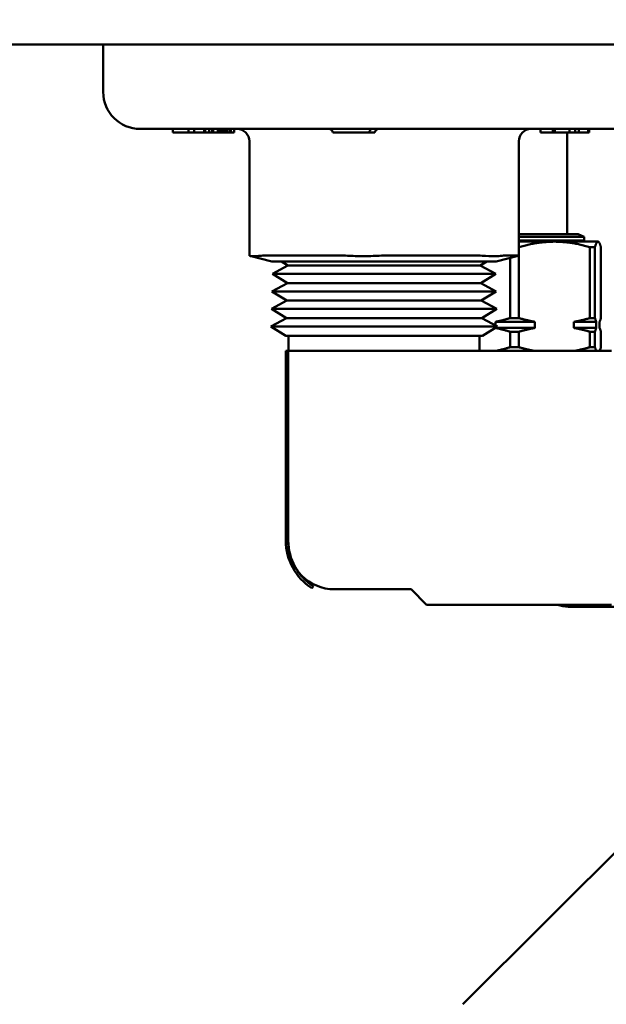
# Model space of a CAD drawing. Header units: inches. Extents: x 0.1 to 33.9, y 0.6 to 21.4.
# Tile 3 of 39: x 7 to 9.4, y 3.6 to 7.6. Entities that reach past the tile are written whole.
import ezdxf

# ---------------------------------------------------------------- set-up
doc = ezdxf.new("R2010")
doc.units = ezdxf.units.IN
doc.header["$MEASUREMENT"] = 0
doc.layers.add('Dimension (ANSI)', color=7, linetype='Continuous', lineweight=25)
doc.layers.add('Visible (ANSI)', color=7, linetype='Continuous', lineweight=50)
doc.styles.add('Note Text (ANSI)', font='tahoma.ttf')
doc.dimstyles.new('Default (ANSI)', dxfattribs={"dimtxt": 0.12, "dimasz": 0.098425, "dimexe": 0.125, "dimexo": 0.0625, "dimgap": 0.031496, "dimtad": 0, "dimtih": 1, "dimtoh": 1, "dimrnd": 1e-08, "dimzin": 4, "dimdsep": 46, "dimtxsty": 'Note Text (ANSI)', "dimcen": 0.09, "dimdle": 0.393701, "dimclrd": 256, "dimclre": 256, "dimclrt": 256, "dimadec": 0, "dimazin": 1, "dimtfac": 1, "dimtofl": 0, "dimtmove": 0, "dimatfit": 3, "dimfxl": 1, "dimtolj": 1, "dimtzin": 4, "dimlwd": -1, "dimlwe": -1, "dimarcsym": 0})

# ---------------------------------------------------------------- blocks, each defined once
blk = doc.blocks.new('*D6')
at = {"layer": 'Defpoints', "color": 0, "transparency": 16777216}
for p in [(4.8495, 11.6968), (8.9429, 11.6968), (10.6043, 2.4465)]:
    blk.add_point(p, dxfattribs=at)
at = {"layer": 'Dimension (ANSI)', "transparency": 16777216}
for p, q in [((8.8804, 11.6968), (4.7245, 11.6968)), ((4.8495, 11.5984), (4.8495, 7.1825)), ((4.8495, 2.545), (4.8495, 6.9609)), ((10.5418, 2.4465), (4.7245, 2.4465))]:
    blk.add_line(p, q, dxfattribs=at)
for points in [[(4.8331, 11.5984), (4.8659, 11.5984), (4.8495, 11.6968)], [(4.8331, 2.545), (4.8659, 2.545), (4.8495, 2.4465)]]:
    blk.add_solid(points, dxfattribs=at)
at = {"layer": 'Dimension (ANSI)', "transparency": 16777216, "insert": (4.6349, 7.151), "char_height": 0.12, "attachment_point": 1, "style": 'Note Text (ANSI)'}
blk.add_mtext('\\A1;(9.25)', dxfattribs=at)
blk = doc.blocks.new('*D7')
at = {"layer": 'Defpoints', "color": 0, "transparency": 16777216}
for p in [(9.1025, 11.6968), (19.1619, 11.6968), (17.8233, 4.6641)]:
    blk.add_point(p, dxfattribs=at)
at = {"layer": 'Dimension (ANSI)', "transparency": 16777216}
for p, q in [((9.165, 11.6968), (19.2869, 11.6968)), ((19.1619, 11.5984), (19.1619, 8.2913)), ((19.1619, 4.7625), (19.1619, 8.0697)), ((17.8858, 4.6641), (19.2869, 4.6641))]:
    blk.add_line(p, q, dxfattribs=at)
for points in [[(19.1455, 11.5984), (19.1783, 11.5984), (19.1619, 11.6968)], [(19.1455, 4.7625), (19.1783, 4.7625), (19.1619, 4.6641)]]:
    blk.add_solid(points, dxfattribs=at)
at = {"layer": 'Dimension (ANSI)', "transparency": 16777216, "insert": (18.9472, 8.2598), "char_height": 0.12, "attachment_point": 1, "style": 'Note Text (ANSI)'}
blk.add_mtext('\\A1;(7.03)', dxfattribs=at)
blk = doc.blocks.new('*D10')
at = {"layer": 'Defpoints', "color": 0, "transparency": 16777216}
for p in [(6.1316, 7.4681), (17.4372, 4.6641), (6.1316, 1.672)]:
    blk.add_point(p, dxfattribs=at)
at = {"layer": 'Dimension (ANSI)', "transparency": 16777216}
for p, q in [((6.1316, 7.4056), (6.1316, 1.547)), ((17.4372, 4.6016), (17.4372, 1.547)), ((6.23, 1.672), (11.4932, 1.672)), ((17.3388, 1.672), (12.0756, 1.672))]:
    blk.add_line(p, q, dxfattribs=at)
for points in [[(6.23, 1.6884), (6.23, 1.6556), (6.1316, 1.672)], [(17.3388, 1.6884), (17.3388, 1.6556), (17.4372, 1.672)]]:
    blk.add_solid(points, dxfattribs=at)
at = {"layer": 'Dimension (ANSI)', "transparency": 16777216, "insert": (11.5247, 1.7513), "char_height": 0.12, "attachment_point": 1, "style": 'Note Text (ANSI)'}
blk.add_mtext('\\A1;(11.31)', dxfattribs=at)

msp = doc.modelspace()

# ---------------------------------------------------------------- linework, layer by layer
at = {"layer": 'Visible (ANSI)'}
for p, q in [((8.119, 7.4681), (6.3513, 7.4681)), ((7.3699, 7.2751), (7.3699, 7.4681)), ((9.1797, 7.4681), (8.119, 7.4681)), ((13.0688, 7.4681), (9.1797, 7.4681)), ((9.4959, 7.1251), (7.5199, 7.1251)), ((7.6516, 7.1251), (7.6516, 7.1101)), ((7.6559, 7.1101), (7.6516, 7.1101)), ((7.6845, 7.1101), (7.6559, 7.1101)), ((7.7156, 7.1101), (7.6845, 7.1101)), ((7.7156, 7.1251), (7.7156, 7.1101)), ((7.7285, 7.1101), (7.7156, 7.1101)), ((7.7359, 7.1101), (7.7285, 7.1101)), ((7.7384, 7.1101), (7.7359, 7.1101)), ((7.7384, 7.1251), (7.7384, 7.1101)), ((7.7788, 7.1101), (7.7384, 7.1101)), ((7.7788, 7.1251), (7.7788, 7.1101)), ((7.7835, 7.1101), (7.7788, 7.1101)), ((7.7835, 7.1251), (7.7835, 7.1101)), ((7.798, 7.1101), (7.7835, 7.1101)), ((7.7989, 7.1101), (7.798, 7.1101)), ((7.7989, 7.1251), (7.7989, 7.1101)), ((7.8108, 7.1101), (7.7989, 7.1101)), ((7.8108, 7.1251), (7.8108, 7.1101)), ((7.8155, 7.1101), (7.8108, 7.1101)), ((7.8155, 7.1251), (7.8155, 7.1101)), ((7.8335, 7.1101), (7.8155, 7.1101)), ((7.8345, 7.1101), (7.8335, 7.1101)), ((7.8345, 7.1251), (7.8345, 7.1101)), ((7.8403, 7.1101), (7.8345, 7.1101)), ((7.8403, 7.1251), (7.8403, 7.1101)), ((7.846, 7.1101), (7.8403, 7.1101)), ((7.846, 7.1251), (7.846, 7.1101)), ((7.8529, 7.1101), (7.846, 7.1101)), ((7.8529, 7.1251), (7.8529, 7.1101)), ((7.8575, 7.1101), (7.8529, 7.1101)), ((7.8575, 7.1251), (7.8575, 7.1101)), ((7.8607, 7.1101), (7.8575, 7.1101)), ((7.8607, 7.1251), (7.8607, 7.1101)), ((7.8707, 7.1101), (7.8607, 7.1101)), ((7.8707, 7.1251), (7.8707, 7.1101)), ((7.8822, 7.1101), (7.8707, 7.1101)), ((7.8822, 7.1251), (7.8822, 7.1101)), ((7.8869, 7.1101), (7.8822, 7.1101)), ((7.8869, 7.1251), (7.8869, 7.1101)), ((7.8996, 7.1101), (7.8869, 7.1101)), ((7.901, 7.1101), (7.8996, 7.1101)), ((7.901, 7.1251), (7.901, 7.1101)), ((8.448, 7.1101), (8.2997, 7.1101)), ((8.4705, 7.1101), (8.448, 7.1101)), ((9.1419, 7.1251), (9.1419, 7.1101)), ((9.1915, 7.1101), (9.1419, 7.1101)), ((9.1915, 7.1251), (9.1915, 7.1101)), ((9.1941, 7.1101), (9.1915, 7.1101)), ((9.1941, 7.1251), (9.1941, 7.1101)), ((9.1968, 7.1101), (9.1941, 7.1101)), ((9.1968, 7.1251), (9.1968, 7.1101)), ((9.1994, 7.1101), (9.1968, 7.1101)), ((9.1994, 7.1251), (9.1994, 7.1101)), ((9.2422, 7.1101), (9.1994, 7.1101)), ((9.2593, 7.1101), (9.2422, 7.1101)), ((9.2504, 7.1101), (9.2504, 6.6981)), ((9.2593, 7.1251), (9.2593, 7.1101)), ((9.2827, 7.1101), (9.2593, 7.1101)), ((9.2827, 7.1251), (9.2827, 7.1101)), ((9.2964, 7.1101), (9.2827, 7.1101)), ((9.2964, 7.1251), (9.2964, 7.1101)), ((9.3349, 7.1101), (9.2964, 7.1101)), ((9.3349, 7.1251), (9.3349, 7.1101)), ((9.3385, 7.1101), (9.3349, 7.1101)), ((9.3385, 7.1251), (9.3385, 7.1101)), ((7.9623, 7.0751), (7.9623, 6.6116)), ((9.0536, 7.0751), (9.0536, 6.6116)), ((9.294, 6.6981), (9.0536, 6.6981)), ((9.3181, 6.6881), (9.0536, 6.6881)), ((9.3181, 6.6731), (9.0536, 6.6731)), ((9.1981, 6.6681), (9.0536, 6.6681)), ((9.3745, 6.6681), (9.1981, 6.6681)), ((9.294, 6.6981), (9.3181, 6.6881)), ((9.294, 6.6681), (9.294, 6.6731)), ((9.3181, 6.6731), (9.3181, 6.6881)), ((9.3754, 6.6681), (9.3745, 6.6681)), ((9.3754, 6.6681), (9.3763, 6.6676)), ((9.0543, 6.646), (9.0536, 6.646)), ((9.0543, 6.646), (9.0543, 6.3583)), ((9.3623, 6.646), (9.3419, 6.646)), ((9.3419, 6.3583), (9.3419, 6.646)), ((9.3623, 6.646), (9.3623, 6.3583)), ((9.3866, 6.3583), (9.3866, 6.646)), ((8.0534, 6.5881), (7.9646, 6.6102)), ((8.3276, 6.6122), (8.0375, 6.6122)), ((8.1024, 6.5881), (8.0534, 6.5881)), ((8.1185, 6.5718), (8.0922, 6.5881)), ((8.1024, 6.5881), (8.375, 6.5881)), ((8.503, 6.5881), (8.375, 6.5881)), ((8.503, 6.5881), (8.8277, 6.5881)), ((8.871, 6.6122), (8.5254, 6.6122)), ((8.9085, 6.5881), (8.8277, 6.5881)), ((8.8973, 6.5718), (8.9236, 6.5881)), ((8.9085, 6.5881), (8.9607, 6.5881)), ((8.9624, 6.5881), (8.9607, 6.5881)), ((8.9624, 6.5881), (9.0513, 6.6102)), ((9.0513, 6.6122), (8.9958, 6.6122)), ((9.0182, 6.3583), (9.0182, 6.602)), ((8.1185, 6.5718), (8.0556, 6.538)), ((8.1185, 6.5718), (8.8973, 6.5718)), ((8.8973, 6.5718), (8.9602, 6.538)), ((8.0556, 6.538), (8.9602, 6.538)), ((8.1164, 6.5004), (8.0556, 6.538)), ((8.8995, 6.5004), (8.9602, 6.538)), ((8.1164, 6.5004), (8.0534, 6.4666)), ((8.1164, 6.5004), (8.8995, 6.5004)), ((8.8995, 6.5004), (8.9624, 6.4666)), ((8.1142, 6.429), (8.0513, 6.3951)), ((8.0534, 6.4666), (8.9624, 6.4666)), ((8.1142, 6.429), (8.0534, 6.4666)), ((8.1142, 6.429), (8.9017, 6.429)), ((8.9017, 6.429), (8.9624, 6.4666)), ((8.9017, 6.429), (8.9646, 6.3951)), ((8.0513, 6.3951), (8.9646, 6.3951)), ((8.112, 6.3575), (8.0513, 6.3951)), ((8.9039, 6.3575), (8.9646, 6.3951)), ((8.112, 6.3575), (8.0491, 6.3237)), ((8.112, 6.3575), (8.9039, 6.3575)), ((8.9039, 6.3575), (8.9668, 6.3237)), ((9.0543, 6.3583), (9.0182, 6.3583)), ((9.3623, 6.3583), (9.3419, 6.3583)), ((8.0491, 6.3237), (8.9668, 6.3237)), ((8.1098, 6.2861), (8.0491, 6.3237)), ((8.9061, 6.2861), (8.9668, 6.3237)), ((8.959, 6.3279), (8.959, 6.3431)), ((9.119, 6.3431), (8.959, 6.3431)), ((8.959, 6.3181), (8.959, 6.3188)), ((9.119, 6.3181), (8.959, 6.3181)), ((9.119, 6.3431), (9.119, 6.3181)), ((9.3678, 6.3431), (9.2772, 6.3431)), ((9.2772, 6.3181), (9.2772, 6.3431)), ((9.3678, 6.3181), (9.2772, 6.3181)), ((9.3678, 6.3431), (9.3678, 6.3181)), ((9.3811, 6.3181), (9.3811, 6.3431)), ((8.1098, 6.2861), (8.9061, 6.2861)), ((8.1209, 6.2861), (8.1209, 6.2261)), ((8.8949, 6.2861), (8.8949, 6.2261)), ((9.0182, 6.2402), (9.0182, 6.3029)), ((9.0543, 6.3029), (9.0182, 6.3029)), ((9.0543, 6.3029), (9.0543, 6.2402)), ((9.3623, 6.3029), (9.3419, 6.3029)), ((9.3419, 6.2402), (9.3419, 6.3029)), ((9.3623, 6.3029), (9.3623, 6.2402)), ((9.3866, 6.2402), (9.3866, 6.3029)), ((9.0543, 6.2402), (9.0182, 6.2402)), ((9.3623, 6.2402), (9.3419, 6.2402)), ((8.1199, 6.2261), (8.1099, 6.2261)), ((8.1099, 5.4561), (8.1099, 6.2261)), ((8.1199, 6.2261), (9.4299, 6.2261)), ((8.1199, 5.4461), (8.1199, 6.2261)), ((8.1199, 5.4561), (8.1199, 6.2261)), ((8.2148, 5.2631), (8.2215, 5.2707)), ((8.6174, 5.2586), (8.3074, 5.2586)), ((8.6799, 5.1961), (8.6174, 5.2586)), ((9.4299, 5.1961), (8.6799, 5.1961)), ((9.2542, 5.1881), (9.6655, 5.1881)), ((9.5084, 4.2567), (8.8275, 3.5759))]:
    msp.add_line(p, q, dxfattribs=at)
for centre, radius, start, end in [((7.5199, 7.2751), 0.15, 180, 270), ((7.9123, 7.0751), 0.05, 0, 90), ((9.1036, 7.0751), 0.05, 90, 180), ((8.3399, 5.4561), 0.23, 180, 237.0283), ((8.3399, 5.4561), 0.22, 180, 237.4213), ((8.3074, 5.4461), 0.1875, 180, 270)]:
    msp.add_arc(centre, radius, start, end, dxfattribs=at)
for centre, major_axis, ratio, start_param, end_param in [((8.2826, 7.1101), (0.0171, 0), 0.878482, 0, 1.570796), ((8.4606, 7.1101), (0, 0.015), 0.839172, 0, 1.570796), ((8.4875, 7.1101), (-0.0171, 0), 0.878482, 4.712389, 6.283185), ((8.1623, 6.5586), (-0.2, 0.0531), 0.037447, 0.009936, 0.053942), ((8.1623, 6.5586), (0.1999, -0.0349), 0.203461, 2.280049, 2.474196), ((8.4524, 6.5586), (0.1999, -0.0349), 0.203461, 2.085901, 2.280049), ((8.4524, 6.5586), (0.1999, 0.0208), 0.246965, 1.171616, 1.365764), ((8.798, 6.5586), (0.1999, 0.0208), 0.246965, 0.977469, 1.171616), ((8.798, 6.5586), (0.2, 0.0531), 0.037447, 0.140205, 0.334353), ((8.8536, 6.5586), (0.2, 0.0531), 0.037447, 6.229243, 6.423391), ((9.2542, 5.5781), (0, -0.39), 0.56433, 6.08029, 6.283185)]:
    msp.add_ellipse(centre, major_axis=major_axis, ratio=ratio, start_param=start_param, end_param=end_param, dxfattribs=at)
for points, weights in [([(9.1981, 6.6681), (9.1304, 6.6681), (9.0543, 6.646)], [2.35618214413, 2.35618214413, 2.2199854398]), ([(9.3419, 6.646), (9.2658, 6.6681), (9.1981, 6.6681)], [2.2199854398, 2.35618214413, 2.35618214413]), ([(9.3745, 6.6681), (9.3688, 6.6681), (9.3623, 6.646)], [2.35618214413, 2.35618214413, 2.2199854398]), ([(9.3866, 6.646), (9.3802, 6.6681), (9.3745, 6.6681)], [2.2199854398, 2.35618214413, 2.35618214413]), ([(8.959, 6.3431), (8.9874, 6.3485), (9.0182, 6.3583)], [1.99061588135, 1.96191620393, 1.91181894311]), ([(9.0543, 6.3583), (9.0879, 6.3485), (9.119, 6.3431)], [1.91181894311, 1.96191620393, 1.99061588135]), ([(9.2772, 6.3431), (9.3083, 6.3485), (9.3419, 6.3583)], [1.99061588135, 1.96191620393, 1.91181894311]), ([(9.3623, 6.3583), (9.3652, 6.3485), (9.3678, 6.3431)], [1.91181894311, 1.96191620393, 1.99061588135]), ([(9.3811, 6.3431), (9.3837, 6.3485), (9.3866, 6.3583)], [1.99061588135, 1.96191620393, 1.91181894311]), ([(9.0182, 6.3029), (8.9874, 6.3127), (8.959, 6.3181)], [1.32432364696, 1.35902619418, 1.37890656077]), ([(9.119, 6.3181), (9.0879, 6.3127), (9.0543, 6.3029)], [1.37890656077, 1.35902619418, 1.32432364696]), ([(9.3419, 6.3029), (9.3083, 6.3127), (9.2772, 6.3181)], [1.32432364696, 1.35902619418, 1.37890656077]), ([(9.3678, 6.3181), (9.3652, 6.3127), (9.3623, 6.3029)], [1.37890656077, 1.35902619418, 1.32432364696]), ([(9.3866, 6.3029), (9.3837, 6.3127), (9.3811, 6.3181)], [1.32432364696, 1.35902619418, 1.37890656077]), ([(8.9642, 6.2261), (8.9902, 6.2313), (9.0182, 6.2402)], [2.30507798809, 2.27275422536, 2.2199854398]), ([(9.0543, 6.2402), (9.0849, 6.2313), (9.1133, 6.2261)], [2.2199854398, 2.27275422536, 2.30507798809]), ([(9.2829, 6.2261), (9.3113, 6.2313), (9.3419, 6.2402)], [2.30507798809, 2.27275422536, 2.2199854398]), ([(9.3623, 6.2402), (9.3649, 6.2313), (9.3673, 6.2261)], [2.2199854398, 2.27275422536, 2.30507798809]), ([(9.3816, 6.2261), (9.384, 6.2313), (9.3866, 6.2402)], [2.30507798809, 2.27275422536, 2.2199854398])]:
    msp.add_rational_spline(points, weights, degree=2, dxfattribs=at)
for points in [[(8.0097, 6.6112), (7.9952, 6.61), (7.9838, 6.6094), (7.9683, 6.6094), (7.9635, 6.61), (7.9625, 6.6112)], [(8.4881, 6.6112), (8.466, 6.61), (8.4434, 6.6094), (8.4016, 6.6094), (8.38, 6.61), (8.3601, 6.6112)], [(8.9863, 6.6112), (8.9788, 6.61), (8.9676, 6.6094), (8.9411, 6.6094), (8.9245, 6.61), (8.9056, 6.6112)]]:
    msp.add_open_spline(points, degree=3, knots=[0.6079968, 0.6079968, 0.6079968, 0.6079968, 0.7693159, 0.7693159, 0.9306349, 0.9306349, 0.9306349, 0.9306349], dxfattribs=at)
msp.add_open_spline([(9.0513, 6.6103), (9.0524, 6.6105), (9.0531, 6.6108), (9.0534, 6.6112)], degree=3, dxfattribs=at)

# ---------------------------------------------------------------- dimensions: what is measured, and where the dimension line sits
at = {"layer": 'Dimension (ANSI)'}
for base, p1, p2, angle, override, picture, middle in [((4.8495, 11.6968), (10.6043, 2.4465), (8.9429, 11.6968), 90, {"dimgap": 0.031496, "dimdec": 2, "dimtol": 0, "dimlim": 0, "dimtp": 0, "dimtm": 0, "dimtdec": 2, "dimatfit": 1}, '*D6', (4.8495, 7.0717)), ((19.1619, 11.6968), (17.8233, 4.6641), (9.1025, 11.6968), 90, {"dimgap": 0.031496, "dimdec": 2, "dimtol": 0, "dimlim": 0, "dimtp": 0, "dimtm": 0, "dimtdec": 2, "dimatfit": 1}, '*D7', (19.1619, 8.1805)), ((6.1316, 1.672), (17.4372, 4.6641), (6.1316, 7.4681), 180, {"dimgap": 0.031496, "dimtih": 0, "dimtoh": 0, "dimdec": 2, "dimtol": 0, "dimlim": 0, "dimtp": 0, "dimtm": 0, "dimtdec": 2, "dimatfit": 1}, '*D10', (11.7844, 1.672))]:
    dim = msp.add_linear_dim(base=base, p1=p1, p2=p2, angle=angle, text='(<>)', dimstyle='Default (ANSI)', override=override, dxfattribs=at)
    dim.commit()
    dim.dimension.update_dxf_attribs({"geometry": picture, "text_midpoint": middle, "dimtype": 160})

doc.saveas('drawing.dxf')
